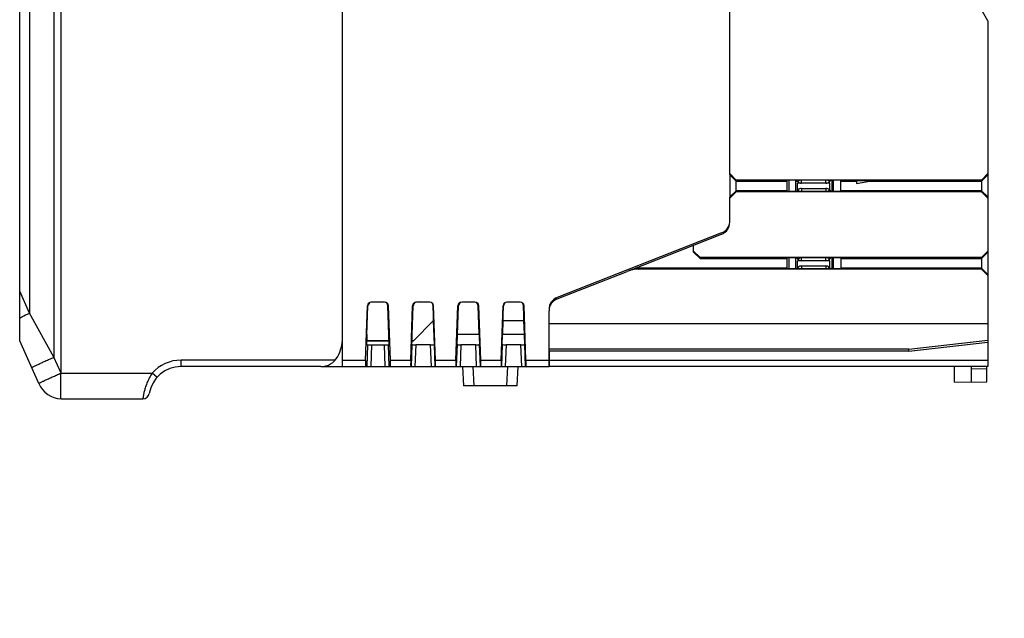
# Model space of a CAD drawing. Header units: millimetres. Extents: x 0 to 421, y 0 to 299.
# Tile 13 of 17: x 226 to 303, y 76 to 123. Entities that reach past the tile are written whole.
import ezdxf

# ---------------------------------------------------------------- set-up
doc = ezdxf.new("R2010")
doc.units = ezdxf.units.MM
doc.header["$LTSCALE"] = 65.395
doc.header["$PDMODE"] = 3
doc.header["$PDSIZE"] = 0.01
doc.layers.get('0').update_dxf_attribs({"linetype": 'CONTINUOUS'})
doc.layers.get('Defpoints').update_dxf_attribs({"linetype": 'CONTINUOUS'})
for name, color, linetype in [('00-PCB_POWER-SHAPE', 7, 'CONTINUOUS'), ('CARD_BASE_CASE-SHAPE', 7, 'CONTINUOUS'), ('CARD_BASE_CASE_COVER-SHAPE', 7, 'CONTINUOUS'), ('CARD_BODY_CASE-COVER-SHAPE', 7, 'CONTINUOUS'), ('CARD_BODY_CASE-SHAPE', 7, 'CONTINUOUS'), ('IO_EXPANSION_MODULE-DIM', 7, 'CONTINUOUS'), ('LOCK_SUPPORT-BOTTOM-SHAPE', 7, 'CONTINUOUS'), ('PCB-CARD_POWER-SHAPE', 7, 'CONTINUOUS'), ('PCB_COM-SHAPE', 7, 'CONTINUOUS'), ('PCB_DON-16P_CARD-SHAPE', 7, 'CONTINUOUS'), ('PIN-IN_OUT_BASE-SHAPE', 7, 'CONTINUOUS'), ('PIN-IN_OUT_BASE_END-SHAPE', 7, 'CONTINUOUS'), ('TB-BODY_COVER_16P-SHAPE', 7, 'CONTINUOUS'), ('TB_BODY_CASE_16P-SHAPE', 7, 'CONTINUOUS')]:
    doc.layers.add(name, color=color, linetype=linetype)
doc.styles.get("Standard").update_dxf_attribs({"font": 'gothic.ttf'})
doc.dimstyles.new('DIMSTYLE_2', dxfattribs={"dimtxt": 3.5, "dimasz": 3.5, "dimexe": 1.5, "dimexo": 1, "dimgap": 0.875, "dimtad": 1, "dimdec": 5, "dimdsep": 46, "dimtxsty": 'STANDARD', "dimblk": '_FILLED', "dimblk1": '_FILLED', "dimblk2": '_FILLED', "dimcen": 0.09, "dimadec": 5, "dimazin": 2, "dimtp": 0.3, "dimtm": 0.3, "dimtfac": 1, "dimtdec": 5, "dimtofl": 0, "dimtmove": 0, "dimatfit": 3, "dimldrblk": '_FILLED', "dimfxl": 1, "dimtolj": 1, "dimarcsym": 0})

# ---------------------------------------------------------------- blocks, each defined once
blk = doc.blocks.new('_FILLED')
at = {"color": 0, "linetype": 'ByBlock'}
blk.add_solid([(0, 0), (-1, 0.214), (-1, -0.214)], dxfattribs=at)
blk = doc.blocks.new('*D144')
at = {"layer": 'Defpoints', "color": 0, "linetype": 'Continuous', "transparency": 16777216}
for p in [(297.482, 161.264), (298.575, 126.164), (334.573, 126.164)]:
    blk.add_point(p, dxfattribs=at)
at = {"layer": 'IO_EXPANSION_MODULE-DIM', "color": 0, "linetype": 'Continuous', "lineweight": -2, "transparency": 16777216}
for p, q in [((298.482, 161.264), (336.073, 161.264)), ((334.573, 157.764), (334.573, 129.664)), ((299.575, 126.164), (336.073, 126.164)), ((334.573, 126.164), (334.573, 76.212))]:
    blk.add_line(p, q, dxfattribs=at)
at = {"layer": 'IO_EXPANSION_MODULE-DIM', "color": 0, "linetype": 'Continuous', "lineweight": -2, "transparency": 16777216, "xscale": 3.5, "yscale": 3.5, "zscale": 3.5}
for p, rotation in [((334.573, 161.264), 90), ((334.573, 126.164), 270)]:
    blk.add_blockref('_FILLED', p, dxfattribs=dict(at, rotation=rotation))
at = {"layer": 'IO_EXPANSION_MODULE-DIM', "color": 0, "linetype": 'Continuous', "transparency": 16777216, "insert": (327.698, 99.438), "char_height": 4.5, "attachment_point": 2, "rotation": 90, "line_spacing_factor": 0.9}
blk.add_mtext('\\A1;35{\\fGulim|b0|i0|c129|p50;mm DIN RAIL}', dxfattribs=at)

msp = doc.modelspace()

# ---------------------------------------------------------------- linework, layer by layer
at = {"layer": '00-PCB_POWER-SHAPE', "color": 7, "linetype": 'Continuous'}
for p, q in [((289.282357, 110.142823), (289.282357, 109.284728)), ((289.282357, 104.142823), (289.282357, 103.284728))]:
    msp.add_line(p, q, dxfattribs=at)
at = {"layer": 'CARD_BASE_CASE-SHAPE', "color": 7, "linetype": 'Continuous'}
for p, q in [((281.282357, 110.594239), (281.282357, 141.333312)), ((301.282357, 122.488119), (299.182357, 126.125425)), ((301.282357, 122.488119), (301.282357, 95.713775)), ((281.282357, 110.66408), (281.782357, 110.163775)), ((300.782357, 110.163775), (301.282357, 110.66408)), ((281.782357, 110.08695), (281.282357, 110.569794)), ((300.782357, 110.163775), (281.782357, 110.163775)), ((281.782357, 109.263775), (281.782357, 110.163775)), ((281.782357, 110.08695), (285.692829, 110.08695)), ((285.706792, 110.142823), (285.692829, 110.08695)), ((285.692829, 110.08695), (285.692829, 109.340601)), ((289.857922, 110.142823), (285.706792, 110.142823)), ((289.857922, 110.142823), (289.871885, 110.08695)), ((289.871885, 110.08695), (291.105047, 110.08695)), ((289.871885, 109.340601), (289.871885, 110.08695)), ((291.098938, 109.90658), (292.2605, 110.111394)), ((292.2605, 110.111394), (291.098938, 110.111394)), ((291.098938, 110.111394), (291.098938, 109.90658)), ((292.121868, 110.08695), (300.782357, 110.08695)), ((300.782357, 110.08695), (301.282357, 110.569794)), ((300.782357, 110.163775), (300.782357, 109.263775)), ((281.782357, 109.340601), (281.282357, 108.857757)), ((281.782357, 109.263775), (281.282357, 108.763471)), ((285.692829, 109.340601), (281.782357, 109.340601)), ((300.782357, 109.263775), (281.782357, 109.263775)), ((285.706792, 109.284728), (285.692829, 109.340601)), ((289.857922, 109.284728), (285.706792, 109.284728)), ((289.857922, 109.284728), (289.871885, 109.340601)), ((300.782357, 109.340601), (289.871885, 109.340601)), ((300.782357, 109.340601), (301.282357, 108.857757)), ((301.282357, 108.763471), (300.782357, 109.263775)), ((281.282357, 106.895319), (281.282357, 108.833312)), ((273.524271, 103.165956), (280.64801, 105.964567)), ((278.482357, 104.587255), (278.482357, 105.113775)), ((278.482357, 104.66408), (278.982357, 104.163775)), ((278.982357, 104.08695), (278.482357, 104.587255)), ((300.782357, 104.163775), (301.282357, 104.66408)), ((300.782357, 104.08695), (301.282357, 104.569794)), ((300.782357, 104.163775), (278.982357, 104.163775)), ((278.982357, 104.163775), (278.982357, 104.08695)), ((278.982357, 104.08695), (285.692829, 104.08695)), ((285.706792, 104.142823), (285.692829, 104.08695)), ((285.692829, 104.08695), (285.692829, 103.340601)), ((289.857922, 104.142823), (285.706792, 104.142823)), ((289.857922, 104.142823), (289.871885, 104.08695)), ((289.871885, 104.08695), (300.782357, 104.08695)), ((289.871885, 104.08695), (289.871885, 103.340601)), ((300.782357, 104.163775), (300.782357, 103.263775)), ((267.916705, 100.962983), (273.328715, 103.08913)), ((274.250601, 103.263775), (274.446158, 103.340601)), ((300.782357, 103.263775), (274.250601, 103.263775)), ((285.692829, 103.340601), (274.446158, 103.340601)), ((285.706792, 103.284728), (285.692829, 103.340601)), ((289.857922, 103.284728), (285.706792, 103.284728)), ((289.857922, 103.284728), (289.871885, 103.340601)), ((300.782357, 103.340601), (289.871885, 103.340601)), ((300.782357, 103.340601), (301.282357, 102.857757)), ((301.282357, 102.763471), (300.782357, 103.263775)), ((267.282357, 95.713775), (267.282357, 100.032232)), ((301.282357, 99.013775), (267.282357, 99.013775)), ((295.148814, 97.063775), (301.282357, 97.764752)), ((295.148814, 97.063775), (267.282357, 97.063775)), ((295.157357, 96.913775), (267.282357, 96.913775)), ((295.157357, 96.913775), (295.148814, 97.063775)), ((295.157357, 96.913775), (301.282357, 97.613775)), ((267.282357, 96.213775), (301.282357, 96.213775)), ((301.282357, 95.713775), (267.282357, 95.713775))]:
    msp.add_line(p, q, dxfattribs=at)
for centre, start, end in [((280.282357, 106.895319), 291.44773633, 0), ((268.282357, 100.032232), 111.44773633, 180)]:
    msp.add_arc(centre, 1, start, end, dxfattribs=at)
for centre, major_axis, start_param, end_param in [((274.242846, 100.762252), (-2.337466, -0.91829), -1.946677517, -1.570796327), ((274.438402, 100.839077), (2.337466, 0.91829), 1.194915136, 1.570796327)]:
    msp.add_ellipse(centre, major_axis=major_axis, ratio=0.995470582, start_param=start_param, end_param=end_param, dxfattribs=at)
at = {"layer": 'CARD_BASE_CASE_COVER-SHAPE', "color": 7, "linetype": 'Continuous'}
for p, q in [((285.872799, 109.284728), (285.872799, 110.142823)), ((286.364159, 110.131974), (286.35331, 110.142823)), ((286.464159, 110.131974), (286.364159, 110.131974)), ((286.364159, 110.131974), (286.364159, 109.295577)), ((289.200556, 110.131974), (289.100556, 110.131974)), ((289.200556, 110.131974), (289.211405, 110.142823)), ((289.200556, 109.295577), (289.200556, 110.131974)), ((286.364159, 109.295577), (286.35331, 109.284728)), ((286.364159, 109.295577), (286.464159, 109.295577)), ((289.100556, 109.295577), (289.200556, 109.295577)), ((289.200556, 109.295577), (289.211405, 109.284728)), ((285.872799, 103.284728), (285.872799, 104.142823)), ((286.364159, 104.131974), (286.35331, 104.142823)), ((286.464159, 104.131974), (286.364159, 104.131974)), ((286.364159, 104.131974), (286.364159, 103.295577)), ((289.200556, 104.131974), (289.100556, 104.131974)), ((289.200556, 104.131974), (289.211405, 104.142823)), ((289.200556, 103.295577), (289.200556, 104.131974)), ((286.364159, 103.295577), (286.35331, 103.284728)), ((286.364159, 103.295577), (286.464159, 103.295577)), ((289.100556, 103.295577), (289.200556, 103.295577)), ((289.200556, 103.295577), (289.211405, 103.284728))]:
    msp.add_line(p, q, dxfattribs=at)
at = {"layer": 'CARD_BODY_CASE-COVER-SHAPE', "color": 7, "linetype": 'Continuous'}
for p, q in [((260.192627, 98.213775), (260.269818, 100.424245)), ((261.872088, 98.213775), (261.794896, 100.424245)), ((258.400052, 97.41298), (258.335318, 99.266736)), ((263.692627, 98.213775), (263.729293, 99.263775)), ((265.345222, 99.263775), (263.719492, 99.263775)), ((265.372088, 98.213775), (265.335421, 99.263775)), ((253.164678, 97.413434), (253.175175, 97.714026)), ((254.900036, 97.413434), (254.889548, 97.713775)), ((256.664662, 97.41298), (256.675297, 97.717514))]:
    msp.add_line(p, q, dxfattribs=at)
for centre, start, end in [((260.569635, 100.413775), 99.84270601, 178), ((261.495079, 100.413775), 2, 68)]:
    msp.add_arc(centre, 0.3, start, end, dxfattribs=at)
at = {"layer": 'CARD_BODY_CASE-SHAPE', "color": 7, "linetype": 'Continuous'}
for p, q in [((251.282357, 95.713775), (251.282357, 162.66013)), ((281.282357, 110.594239), (281.282357, 108.833312)), ((280.64801, 106.072007), (267.916705, 101.070423)), ((280.982357, 106.184662), (280.982357, 106.288616)), ((254.546628, 100.713775), (253.518087, 100.713775)), ((258.046628, 100.713775), (257.018087, 100.713775)), ((261.546628, 100.713775), (260.518087, 100.713775)), ((265.046628, 100.713775), (264.018087, 100.713775)), ((253.071054, 96.213775), (253.218086, 100.424239)), ((253.154889, 97.413775), (253.260017, 100.424239)), ((253.218086, 100.424239), (253.260017, 100.424239)), ((254.804698, 100.424239), (254.846628, 100.424239)), ((254.909825, 97.413775), (254.804698, 100.424239)), ((254.993661, 96.213775), (254.846628, 100.424239)), ((256.571054, 96.213775), (256.718086, 100.424239)), ((256.654889, 97.413775), (256.760017, 100.424239)), ((256.718086, 100.424239), (256.760017, 100.424239)), ((258.304698, 100.424239), (258.346628, 100.424239)), ((258.409825, 97.413775), (258.304698, 100.424239)), ((258.493661, 96.213775), (258.346628, 100.424239)), ((260.071054, 96.213775), (260.218086, 100.424239)), ((260.154889, 97.413775), (260.260017, 100.424239)), ((260.218086, 100.424239), (260.260017, 100.424239)), ((261.804698, 100.424239), (261.846628, 100.424239)), ((261.909825, 97.413775), (261.804698, 100.424239)), ((261.993661, 96.213775), (261.846628, 100.424239)), ((263.571054, 96.213775), (263.718086, 100.424239)), ((263.654889, 97.413775), (263.760017, 100.424239)), ((263.718086, 100.424239), (263.760017, 100.424239)), ((265.304698, 100.424239), (265.346628, 100.424239)), ((265.409825, 97.413775), (265.304698, 100.424239)), ((265.493661, 96.213775), (265.346628, 100.424239)), ((260.182826, 98.213775), (261.881889, 98.213775)), ((263.682826, 98.213775), (265.381889, 98.213775)), ((253.154889, 97.413775), (253.226258, 97.395794)), ((253.226258, 97.395794), (253.167521, 95.713775)), ((253.52617, 97.393267), (253.467521, 95.713775)), ((253.52617, 97.393267), (254.538545, 97.393267)), ((254.597194, 95.713775), (254.538545, 97.393267)), ((254.838456, 97.395794), (254.909825, 97.413775)), ((254.897194, 95.713775), (254.838456, 97.395794)), ((256.656983, 97.413248), (256.597637, 95.713775)), ((256.654889, 97.413775), (256.656983, 97.413248)), ((256.956895, 97.410721), (256.897637, 95.713775)), ((258.107819, 97.410721), (256.956895, 97.410721)), ((258.167078, 95.713775), (258.107819, 97.410721)), ((258.409825, 97.413775), (258.407731, 97.413248)), ((258.467078, 95.713775), (258.407731, 97.413248)), ((260.156983, 97.413248), (260.097637, 95.713775)), ((260.154889, 97.413775), (260.156983, 97.413248)), ((260.456895, 97.410721), (260.397637, 95.713775)), ((261.607819, 97.410721), (260.456895, 97.410721)), ((261.667078, 95.713775), (261.607819, 97.410721)), ((261.909825, 97.413775), (261.907731, 97.413248)), ((261.967078, 95.713775), (261.907731, 97.413248)), ((263.656983, 97.413248), (263.597637, 95.713775)), ((263.654889, 97.413775), (263.656983, 97.413248)), ((263.956895, 97.410721), (263.897637, 95.713775)), ((265.107819, 97.410721), (263.956895, 97.410721)), ((265.167078, 95.713775), (265.107819, 97.410721)), ((265.409825, 97.413775), (265.407731, 97.413248)), ((265.467078, 95.713775), (265.407731, 97.413248)), ((267.282357, 96.913775), (267.282357, 95.713775)), ((251.282357, 96.213775), (253.071054, 96.213775)), ((254.993661, 96.213775), (256.571054, 96.213775)), ((258.493661, 96.213775), (260.071054, 96.213775)), ((261.993661, 96.213775), (263.571054, 96.213775)), ((265.493661, 96.213775), (267.282357, 96.213775)), ((249.6022, 95.713775), (267.282357, 95.713775)), ((260.582357, 95.713775), (260.660969, 94.213775)), ((261.383455, 95.713775), (261.462067, 94.213775)), ((264.002648, 94.213775), (264.081259, 95.713775)), ((264.803745, 94.213775), (264.882357, 95.713775)), ((264.803745, 94.213775), (260.660969, 94.213775))]:
    msp.add_line(p, q, dxfattribs=at)
for centre, start, end in [((280.282357, 107.002759), 291.44773633, 353.8283415), ((268.282357, 100.139672), 111.44773633, 180)]:
    msp.add_arc(centre, 1, start, end, dxfattribs=at)
for centre, major_axis, ratio, start_param, end_param in [((253.518087, 100.413775), (0.300183, 0), 0.999390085, 1.570796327, 3.106707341), ((253.560017, 100.413775), (-0.300183, 0), 0.999390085, -1.186701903, -0.034885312), ((254.504697, 100.413775), (-0.300183, 0), 0.999390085, -3.106707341, -1.71012252), ((254.546628, 100.413775), (0.300183, 0), 0.999390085, 0.034885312, 1.570796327), ((257.018087, 100.413775), (0.300183, 0), 0.999390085, 1.570796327, 3.106707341), ((257.060017, 100.413775), (-0.300183, 0), 0.999390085, -1.186701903, -0.034885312), ((258.004697, 100.413775), (-0.300183, 0), 0.999390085, -3.106707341, -1.71012252), ((258.046628, 100.413775), (0.300183, 0), 0.999390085, 0.034885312, 1.570796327), ((260.518087, 100.413775), (0.300183, 0), 0.999390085, 1.570796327, 3.106707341), ((260.560017, 100.413775), (-0.300183, 0), 0.999390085, -1.186701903, -0.034885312), ((261.504697, 100.413775), (-0.300183, 0), 0.999390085, -3.106707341, -1.71012252), ((261.546628, 100.413775), (0.300183, 0), 0.999390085, 0.034885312, 1.570796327), ((264.018087, 100.413775), (0.300183, 0), 0.999390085, 1.570796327, 3.106707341), ((264.060017, 100.413775), (-0.300183, 0), 0.999390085, -1.186701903, -0.034885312), ((265.004697, 100.413775), (-0.300183, 0), 0.999390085, -3.106707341, -1.71012252), ((265.046628, 100.413775), (0.300183, 0), 0.999390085, 0.034885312, 1.570796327), ((253.526261, 97.395885), (0.300183, 0.000001), 0.008721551, 3.176194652, 4.712084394), ((254.538453, 97.395885), (0.300183, -0.000001), 0.008721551, 4.712693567, 6.248583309), ((256.956987, 97.413339), (0.300183, 0.000001), 0.008721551, -3.106990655, -1.571100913), ((258.107728, 97.413339), (0.300183, -0.000001), 0.008721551, -1.57049174, -0.034601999), ((260.456987, 97.413339), (0.300183, 0.000001), 0.008721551, -3.106990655, -1.571100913), ((261.607728, 97.413339), (0.300183, -0.000001), 0.008721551, -1.57049174, -0.034601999), ((263.956987, 97.413339), (0.300183, 0.000001), 0.008721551, -3.106990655, -1.571100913), ((265.107728, 97.413339), (0.300183, -0.000001), 0.008721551, -1.57049174, -0.034601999), ((253.088525, 96.213775), (0.017482, 0.5), 0.034899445, -4.711168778, -3.140372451), ((254.97619, 96.213775), (-0.017482, 0.5), 0.034899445, -3.142812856, -1.57201653), ((256.588525, 96.213775), (0.017482, 0.5), 0.034899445, -4.711168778, -3.140372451), ((258.47619, 96.213775), (-0.017482, 0.5), 0.034899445, -3.142812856, -1.57201653), ((260.088525, 96.213775), (0.017482, 0.5), 0.034899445, -4.711168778, -3.140372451), ((261.97619, 96.213775), (-0.017482, 0.5), 0.034899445, -3.142812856, -1.57201653), ((263.588525, 96.213775), (0.017482, 0.5), 0.034899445, -4.711168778, -3.140372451), ((265.47619, 96.213775), (-0.017482, 0.5), 0.034899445, -3.142812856, -1.57201653)]:
    msp.add_ellipse(centre, major_axis=major_axis, ratio=ratio, start_param=start_param, end_param=end_param, dxfattribs=at)
at = {"layer": 'LOCK_SUPPORT-BOTTOM-SHAPE', "color": 7, "linetype": 'Continuous'}
for p, q in [((298.682357, 94.513775), (298.682357, 95.713775)), ((299.982357, 95.713775), (299.982357, 94.52512)), ((301.182357, 95.535555), (299.982357, 95.525082)), ((301.182357, 94.535593), (301.182357, 95.713775)), ((298.682357, 94.513775), (301.182357, 94.535593))]:
    msp.add_line(p, q, dxfattribs=at)
at = {"layer": 'PCB-CARD_POWER-SHAPE', "color": 7, "linetype": 'Continuous'}
for p, q in [((258.344788, 99.276206), (256.782357, 97.713775)), ((253.182357, 98.200363), (253.182357, 97.713775)), ((253.182357, 97.713775), (254.899349, 97.713775)), ((256.665365, 97.713775), (256.782357, 97.713775))]:
    msp.add_line(p, q, dxfattribs=at)
at = {"layer": 'PCB_COM-SHAPE', "color": 7, "linetype": 'Continuous'}
for p, q in [((256.782357, 97.713775), (258.344788, 99.276206)), ((253.182357, 97.713775), (253.182357, 98.200363)), ((254.899349, 97.713775), (253.182357, 97.713775)), ((256.782357, 97.713775), (256.665365, 97.713775))]:
    msp.add_line(p, q, dxfattribs=at)
at = {"layer": 'PCB_DON-16P_CARD-SHAPE', "color": 7, "linetype": 'Continuous'}
for p, q in [((256.782357, 97.713775), (258.344788, 99.276206)), ((253.182357, 97.713775), (253.182357, 98.200363)), ((254.899349, 97.713775), (253.182357, 97.713775)), ((256.782357, 97.713775), (256.665365, 97.713775))]:
    msp.add_line(p, q, dxfattribs=at)
at = {"layer": 'PIN-IN_OUT_BASE-SHAPE', "color": 7, "linetype": 'Continuous'}
for p, q in [((286.5652, 110.030933), (286.45331, 110.142823)), ((289.032357, 109.913775), (286.532357, 109.913775)), ((286.532357, 109.363775), (286.532357, 109.913775)), ((286.5652, 110.030933), (286.67709, 110.142823)), ((286.848043, 109.913775), (286.848043, 110.142823)), ((288.716672, 109.913775), (288.716672, 110.142823)), ((288.999514, 110.030933), (288.887624, 110.142823)), ((288.999514, 110.030933), (289.111405, 110.142823)), ((289.032357, 109.363775), (289.032357, 109.913775)), ((286.5652, 109.396618), (286.45331, 109.284728)), ((286.5652, 109.396618), (286.67709, 109.284728)), ((286.848043, 109.513775), (288.716672, 109.513775)), ((286.848043, 109.513775), (286.848043, 109.284728)), ((288.716672, 109.513775), (288.716672, 109.284728)), ((288.999514, 109.396618), (288.887624, 109.284728)), ((288.999514, 109.396618), (289.111405, 109.284728)), ((286.5652, 104.030933), (286.45331, 104.142823)), ((289.032357, 103.913775), (286.532357, 103.913775)), ((286.532357, 103.363775), (286.532357, 103.913775)), ((286.5652, 104.030933), (286.67709, 104.142823)), ((286.848043, 103.913775), (286.848043, 104.142823)), ((288.716672, 103.913775), (288.716672, 104.142823)), ((288.999514, 104.030933), (288.887624, 104.142823)), ((288.999514, 104.030933), (289.111405, 104.142823)), ((289.032357, 103.363775), (289.032357, 103.913775)), ((286.5652, 103.396618), (286.45331, 103.284728)), ((286.5652, 103.396618), (286.67709, 103.284728)), ((286.848043, 103.513775), (288.716672, 103.513775)), ((286.848043, 103.513775), (286.848043, 103.284728)), ((288.716672, 103.513775), (288.716672, 103.284728)), ((288.999514, 103.396618), (288.887624, 103.284728)), ((288.999514, 103.396618), (289.111405, 103.284728))]:
    msp.add_line(p, q, dxfattribs=at)
for centre, start, end in [((286.848043, 110.313775), 225, 270), ((288.716672, 110.313775), 270, 315), ((286.848043, 109.113775), 90, 135), ((288.716672, 109.113775), 45, 90), ((286.848043, 104.313775), 225, 270), ((288.716672, 104.313775), 270, 315), ((286.848043, 103.113775), 90, 135), ((288.716672, 103.113775), 45, 90)]:
    msp.add_arc(centre, 0.4, start, end, dxfattribs=at)
at = {"layer": 'PIN-IN_OUT_BASE_END-SHAPE', "color": 7, "linetype": 'Continuous'}
for p, q in [((286.5652, 110.030933), (286.45331, 110.142823)), ((286.5652, 110.030933), (286.67709, 110.142823)), ((286.848043, 109.913775), (286.848043, 110.142823)), ((288.716672, 109.913775), (286.848043, 109.913775)), ((288.716672, 109.913775), (288.716672, 110.142823)), ((288.999514, 110.030933), (288.887624, 110.142823)), ((288.999514, 110.030933), (289.111405, 110.142823)), ((286.5652, 109.396618), (286.45331, 109.284728)), ((286.5652, 109.396618), (286.67709, 109.284728)), ((286.848043, 109.513775), (288.716672, 109.513775)), ((286.848043, 109.513775), (286.848043, 109.284728)), ((288.716672, 109.513775), (288.716672, 109.284728)), ((288.999514, 109.396618), (288.887624, 109.284728)), ((288.999514, 109.396618), (289.111405, 109.284728))]:
    msp.add_line(p, q, dxfattribs=at)
for centre, start, end in [((286.848043, 110.313775), 225, 270), ((288.716672, 110.313775), 270, 315), ((286.848043, 109.113775), 90, 135), ((288.716672, 109.113775), 45, 90)]:
    msp.add_arc(centre, 0.4, start, end, dxfattribs=at)
at = {"layer": 'TB-BODY_COVER_16P-SHAPE', "color": 7, "linetype": 'Continuous'}
for p, q in [((226.282357, 97.713775), (226.282357, 167.565909)), ((227.035529, 167.526437), (227.035529, 99.854919)), ((228.931389, 167.427079), (228.931389, 96.442372)), ((229.482357, 95.213775), (229.482357, 167.398204)), ((251.282357, 97.913775), (251.282357, 162.459856)), ((227.035529, 99.854919), (226.282357, 101.549556)), ((228.931389, 96.442372), (227.035529, 99.854919)), ((227.75561, 94.398957), (226.282357, 97.713775)), ((229.482357, 95.202693), (228.931389, 96.442372)), ((250.720234, 96.213775), (238.782357, 96.213775)), ((238.782357, 95.713775), (238.782357, 96.213775)), ((249.6022, 95.713775), (238.782357, 95.713775)), ((229.482357, 95.213775), (236.546289, 95.213775)), ((236.918967, 94.880442), (236.546289, 95.213775)), ((229.482429, 93.213775), (235.824317, 93.213775))]:
    msp.add_line(p, q, dxfattribs=at)
for centre, radius, start, end in [((248.332357, 97.913775), 2.95, 331.13427258, 0), ((238.782357, 93.213775), 3, 90, 138.1896851), ((249.6022, 97.213775), 1.5, 270, 331.13427258), ((238.782357, 93.213775), 2.5, 90, 170.40593177), ((229.583233, 95.211233), 2, 203.96248897, 267.11094514), ((235.824317, 93.713775), 0.5, 270, 350.40593178)]:
    msp.add_arc(centre, radius, start, end, dxfattribs=at)
for points, knots in [([(226.282357, 99.474092), (226.338176, 99.504767), (226.58618, 99.637659), (226.8387, 99.762001), (227.035529, 99.854919)], [0, 0, 0, 0, 0.226379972, 1, 1, 1, 1]), ([(227.208437, 95.630095), (227.208026, 95.631021), (227.210865, 95.634309), (227.215983, 95.638241), (227.225869, 95.644857), (227.246408, 95.657083), (227.282636, 95.676868), (227.337785, 95.705386), (227.408378, 95.740683), (227.493649, 95.78234), (227.592888, 95.83), (227.750243, 95.904562), (227.974182, 96.008917), (228.269811, 96.144585), (228.593085, 96.291067), (228.816833, 96.391319), (228.931389, 96.442372)], [0, 0, 0, 0, 0.001594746, 0.005313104, 0.01133168, 0.01967195, 0.04329605, 0.076000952, 0.117506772, 0.167448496, 0.225364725, 0.290749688, 0.441474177, 0.614158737, 0.802631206, 1, 1, 1, 1]), ([(227.75561, 94.398957), (227.755198, 94.399883), (227.758037, 94.403171), (227.763155, 94.407103), (227.773042, 94.413718), (227.793581, 94.425944), (227.829808, 94.44573), (227.884957, 94.474247), (227.95555, 94.509545), (228.040821, 94.551201), (228.14006, 94.598862), (228.297415, 94.673424), (228.521354, 94.777779), (228.816983, 94.913447), (229.140257, 95.059928), (229.364006, 95.16018), (229.478561, 95.211233)], [0, 0, 0, 0, 0.001594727, 0.00531303, 0.011331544, 0.01967177, 0.043295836, 0.076000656, 0.117506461, 0.167448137, 0.225364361, 0.29074933, 0.441473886, 0.61415851, 0.80263112, 1, 1, 1, 1]), ([(229.482429, 93.213775), (229.478685, 93.226407), (229.473033, 93.254893), (229.469487, 93.305972), (229.466558, 93.405504), (229.464034, 93.572102), (229.462384, 93.932916), (229.466132, 94.357253), (229.473149, 94.828653), (229.482357, 95.083717), (229.482357, 95.213775)], [0, 0, 0, 0, 0.019617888, 0.043534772, 0.076587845, 0.168948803, 0.293246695, 0.617500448, 0.805034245, 1, 1, 1, 1]), ([(236.546302, 95.213775), (236.470639, 95.10092), (236.332936, 94.870206), (236.164939, 94.515708), (236.036868, 94.172914), (235.957847, 93.902793), (235.910895, 93.708184), (235.884352, 93.583643), (235.863942, 93.475534), (235.848729, 93.385265), (235.83906, 93.321682), (235.833179, 93.280569), (235.83006, 93.257221), (235.827403, 93.239098), (235.826197, 93.225875), (235.824326, 93.218343), (235.824797, 93.214517), (235.824317, 93.213775)], [0, 0, 0, 0, 0.190045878, 0.375049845, 0.547994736, 0.701345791, 0.768391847, 0.827975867, 0.879436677, 0.922263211, 0.956013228, 0.969383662, 0.980365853, 0.988933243, 0.995071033, 0.998764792, 1, 1, 1, 1])]:
    msp.add_open_spline(points, degree=3, knots=knots, dxfattribs=at)
at = {"layer": 'TB_BODY_CASE_16P-SHAPE', "color": 7, "linetype": 'Continuous'}
msp.add_arc((238.782357, 93.213775), 2.5, 136.91067694, 141.70300408, dxfattribs=at)

# ---------------------------------------------------------------- dimensions: what is measured, and where the dimension line sits
at = {"layer": 'IO_EXPANSION_MODULE-DIM', "color": 5, "linetype": 'Continuous'}
dim = msp.add_linear_dim(base=(334.572958, 126.163775), p1=(297.482357, 161.263775), p2=(298.575364, 126.163775), angle=270, text='35{\\fGulim|b0|i0|c129|p50;mm DIN RAIL}', dimstyle='DIMSTYLE_2', override={"dimtxt": 4.5}, dxfattribs=at)
dim.commit()
dim.dimension.update_dxf_attribs({"geometry": '*D144', "text_midpoint": (334.572958, 99.438095), "dimtype": 160})

doc.saveas('drawing.dxf')
